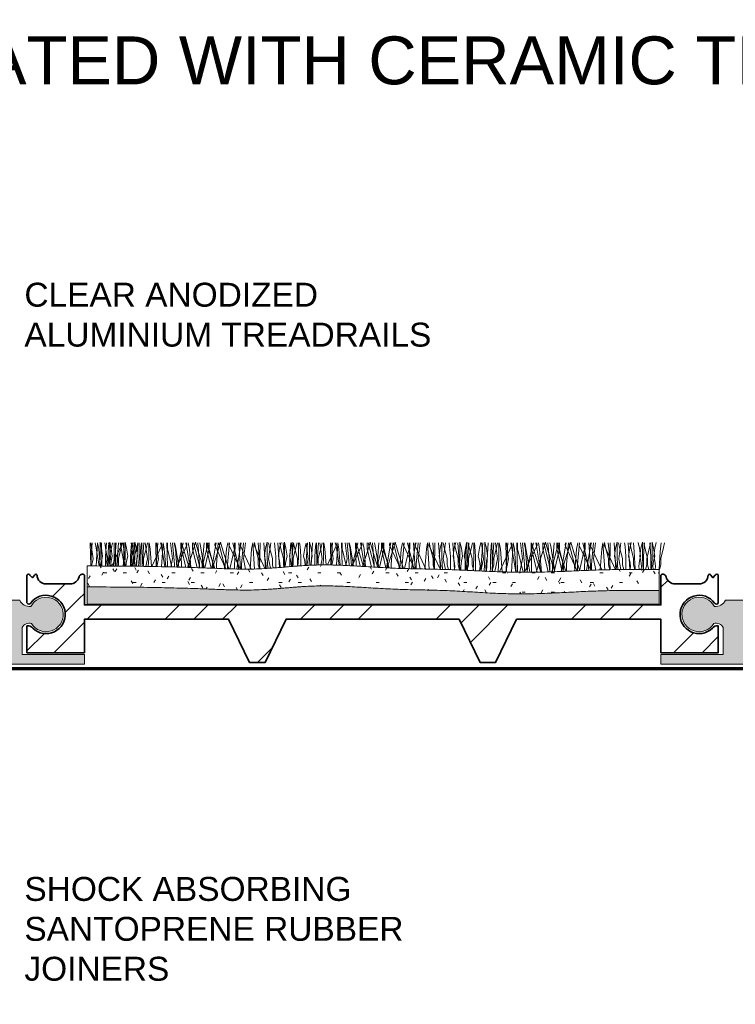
# Model space of a CAD drawing. Header units: millimetres. Extents: x -169 to 162, y -35 to 68.
# Tile 2 of 3: x -37 to 38, y -35 to 68. Entities that reach past the tile are written whole.
import ezdxf

# ---------------------------------------------------------------- set-up
doc = ezdxf.new("R2010")
doc.units = ezdxf.units.MM
for name, color, linetype, lineweight in [('FS-DETAIL', 3, 'Continuous', 35), ('FS-DETAIL-HATCH', 253, 'Continuous', 13), ('FS-DETAIL-THIN', 8, 'Continuous', 18), ('FS-DETAIL-WIDE', 4, 'Continuous', 70), ('FS-TEXT', 7, 'Continuous', 25)]:
    doc.layers.add(name, color=color, linetype=linetype, lineweight=lineweight)
doc.styles.add('Arial', font='arial.ttf', dxfattribs={"height": 2.5})

# ---------------------------------------------------------------- blocks, each defined once
blk = doc.blocks.new('CARPET-H-PROFILE-MAXI')
at = {"layer": 'FS-DETAIL-HATCH'}
for p, q in [((-73.39, -53.15), (-73.34, -55.57)), ((-73.1, -54.82), (-73.32, -53.15)), ((-73.18, -53.15), (-73.25, -54.11)), ((-72.8, -53.51), (-72.88, -53.15)), ((-72.78, -55.58), (-72.63, -53.16)), ((-72.5, -53.81), (-72.63, -53.16)), ((-72.21, -53.73), (-72.37, -53.08)), ((-72.37, -53.43), (-72.37, -53.08)), ((-72.37, -54.75), (-72.37, -53.43)), ((-72.23, -53.15), (-72.18, -55.58)), ((-71.64, -54.82), (-71.86, -53.15)), ((-71.68, -53.15), (-71.74, -53.55)), ((-71.44, -53.15), (-71.51, -54.11)), ((-71.34, -53.81), (-71.47, -53.15)), ((-71.19, -53.77), (-71.36, -53.08)), ((-71.36, -53.43), (-71.36, -53.08)), ((-71.36, -54.75), (-71.36, -53.43)), ((-71.16, -53.66), (-71.06, -53.15)), ((-71.15, -55.59), (-70.12, -53.4)), ((-70.91, -53.43), (-70.91, -53.15)), ((-70.91, -54.75), (-70.91, -53.43)), ((-70.76, -53.15), (-70.71, -55.6)), ((-70.67, -53.15), (-70.72, -53.55)), ((-70.43, -53.15), (-70.5, -54.11)), ((-70.18, -53.51), (-70.26, -53.15)), ((-70.12, -53.4), (-70.17, -53.15)), ((-70.15, -53.66), (-70.05, -53.15)), ((-69.88, -53.81), (-70, -53.15)), ((-69.9, -53.43), (-69.9, -53.15)), ((-69.9, -54.75), (-69.9, -53.43)), ((-69.59, -53.73), (-69.75, -53.08)), ((-69.75, -53.43), (-69.75, -53.08)), ((-69.75, -54.75), (-69.75, -53.43)), ((-69.06, -53.15), (-69.11, -53.55)), ((-68.89, -54.82), (-69.11, -53.15)), ((-68.96, -53.15), (-69.04, -54.11)), ((-68.82, -53.15), (-68.89, -54.11)), ((-68.57, -53.73), (-68.74, -53.08)), ((-68.74, -53.43), (-68.74, -53.08)), ((-68.74, -54.75), (-68.74, -53.43)), ((-68.56, -55.62), (-68.41, -53.15)), ((-68.54, -53.66), (-68.43, -53.15)), ((-68.29, -53.43), (-68.29, -53.15)), ((-68.29, -54.75), (-68.29, -53.43)), ((-68.05, -53.15), (-68.1, -53.55)), ((-68.01, -53.15), (-67.96, -55.62)), ((-67.8, -53.15), (-67.87, -54.11)), ((-67.42, -54.82), (-67.65, -53.15)), ((-67.52, -53.66), (-67.42, -53.15)), ((-67.27, -53.43), (-67.27, -53.15)), ((-67.27, -54.75), (-67.27, -53.43)), ((-67.12, -53.81), (-67.25, -53.15)), ((-66.95, -55.63), (-65.91, -53.4)), ((-66.55, -53.15), (-66.5, -55.64)), ((-66.26, -54.82), (-66.48, -53.15)), ((-66.34, -53.15), (-66.41, -54.11)), ((-65.96, -53.51), (-66.04, -53.15)), ((-65.91, -53.4), (-65.95, -53.15)), ((-65.94, -55.65), (-65.79, -53.16)), ((-65.66, -53.81), (-65.79, -53.16)), ((-65.39, -53.15), (-65.34, -55.67)), ((-65.32, -53.77), (-65.32, -53.15)), ((-64.8, -54.82), (-65.02, -53.15)), ((-64.6, -55.42), (-64.8, -53.15)), ((-64.5, -53.81), (-64.63, -53.15)), ((-64.5, -53.51), (-64.58, -53.15)), ((-64.36, -55.7), (-63.29, -53.4)), ((-64.26, -55.42), (-63.69, -53.15)), ((-63.92, -53.15), (-63.87, -55.71)), ((-63.86, -53.77), (-63.86, -53.14)), ((-63.56, -54.18), (-63.86, -53.14)), ((-63.34, -53.51), (-63.42, -53.15)), ((-63.29, -53.4), (-63.33, -53.15)), ((-63.04, -53.81), (-63.17, -53.15)), ((-62.72, -54.18), (-62.41, -53.1)), ((-62.7, -53.77), (-62.7, -53.15)), ((-62.02, -55.42), (-62.6, -53.15)), ((-62.1, -54.18), (-62.41, -53.1)), ((-61.97, -55.42), (-62.17, -53.15)), ((-61.87, -53.51), (-61.96, -53.15)), ((-61.69, -55.42), (-61.49, -53.15)), ((-61.64, -55.42), (-61.06, -53.15)), ((-61.24, -53.77), (-61.24, -53.14)), ((-60.94, -54.18), (-61.24, -53.14)), ((-60.56, -55.42), (-61.14, -53.15)), ((-60.96, -53.77), (-60.96, -53.15)), ((-60.37, -53.4), (-60.33, -53.15)), ((-59.23, -55.86), (-60.37, -53.4)), ((-60.32, -53.51), (-60.24, -53.15)), ((-60.22, -55.42), (-60.02, -53.15)), ((-60.1, -54.18), (-59.79, -53.1)), ((-59.4, -55.42), (-59.98, -53.15)), ((-59.47, -54.18), (-59.79, -53.1)), ((-59.16, -53.81), (-59.03, -53.15)), ((-59.06, -55.42), (-58.86, -53.15)), ((-58.91, -53.4), (-58.87, -53.15)), ((-57.75, -55.88), (-58.89, -53.45)), ((-57.94, -55.42), (-58.51, -53.15)), ((-58.34, -53.77), (-58.34, -53.15)), ((-58.27, -53.15), (-58.33, -55.88)), ((-57.7, -55.88), (-57.87, -53.15)), ((-57.75, -53.4), (-57.71, -53.15)), ((-56.59, -55.89), (-57.75, -53.4)), ((-57.7, -53.51), (-57.62, -53.15)), ((-57.6, -55.42), (-57.4, -53.15)), ((-57.4, -54.82), (-57.18, -53.15)), ((-56.54, -53.81), (-56.41, -53.16)), ((-56.24, -55.89), (-56.41, -53.16)), ((-56.29, -53.4), (-56.24, -53.13)), ((-55.15, -55.83), (-56.29, -53.4)), ((-56.14, -53.66), (-56.24, -53.13)), ((-55.86, -53.15), (-55.79, -54.11)), ((-55.65, -53.15), (-55.7, -55.86)), ((-55.08, -55.82), (-55.25, -53.15)), ((-55.09, -53.73), (-54.92, -53.08)), ((-54.92, -53.43), (-54.92, -53.08)), ((-54.92, -54.75), (-54.92, -53.43)), ((-54.67, -53.66), (-54.78, -53.15)), ((-54.77, -54.82), (-54.55, -53.15)), ((-54.15, -53.15), (-54.1, -53.55)), ((-53.63, -55.73), (-53.79, -53.15)), ((-53.62, -53.73), (-53.47, -53.13)), ((-53.51, -53.66), (-53.61, -53.15)), ((-53.23, -53.15), (-53.16, -54.11)), ((-52.96, -53.73), (-53.12, -53.08)), ((-53.12, -53.43), (-53.12, -53.08)), ((-53.12, -54.75), (-53.12, -53.43)), ((-52.43, -53.15), (-52.48, -53.55)), ((-52.46, -53.73), (-52.3, -53.08)), ((-52.3, -53.43), (-52.3, -53.08)), ((-52.3, -54.75), (-52.3, -53.43)), ((-52.18, -53.15), (-52.26, -54.11)), ((-52.05, -53.66), (-52.15, -53.15)), ((-51.91, -53.66), (-51.8, -53.15)), ((-51.66, -53.43), (-51.66, -53.15)), ((-51.66, -54.75), (-51.66, -53.43)), ((-51.53, -53.15), (-51.47, -53.55)), ((-51, -53.73), (-50.86, -53.18)), ((-50.64, -54.82), (-50.86, -53.18)), ((-50.72, -53.15), (-50.79, -54.11)), ((-50.33, -53.73), (-50.49, -53.08)), ((-50.49, -53.43), (-50.49, -53.08)), ((-50.49, -54.75), (-50.49, -53.43)), ((-50.31, -55.5), (-50.17, -53.15)), ((-49.8, -53.15), (-49.86, -53.55)), ((-49.77, -53.15), (-49.72, -55.48)), ((-49.56, -53.15), (-49.63, -54.11)), ((-49.18, -54.82), (-49.4, -53.15)), ((-49.28, -53.66), (-49.18, -53.15)), ((-49.03, -53.43), (-49.03, -53.15)), ((-49.03, -54.75), (-49.03, -53.43)), ((-48.88, -53.81), (-49.01, -53.15)), ((-48.63, -55.47), (-47.67, -53.4)), ((-48.31, -53.15), (-48.26, -55.48)), ((-48.02, -54.82), (-48.24, -53.15)), ((-48.1, -53.15), (-48.17, -54.11)), ((-47.72, -53.51), (-47.8, -53.15)), ((-47.67, -53.4), (-47.71, -53.15)), ((-47.69, -55.49), (-47.55, -53.16)), ((-47.42, -53.81), (-47.55, -53.16)), ((-47.15, -53.15), (-47.1, -55.51)), ((-47.08, -53.77), (-47.08, -53.15)), ((-46.56, -54.82), (-46.78, -53.15)), ((-46.36, -55.42), (-46.56, -53.15)), ((-46.26, -53.81), (-46.39, -53.15)), ((-46.26, -53.51), (-46.34, -53.15)), ((-46.05, -55.56), (-45.04, -53.4)), ((-46.02, -55.42), (-45.44, -53.15)), ((-45.68, -53.15), (-45.63, -55.58)), ((-45.62, -53.77), (-45.62, -53.14)), ((-45.32, -54.18), (-45.62, -53.14)), ((-45.09, -53.51), (-45.18, -53.15)), ((-45.04, -53.4), (-45.08, -53.15)), ((-44.79, -53.81), (-44.92, -53.15)), ((-44.48, -54.18), (-44.17, -53.1)), ((-44.46, -53.77), (-44.46, -53.15)), ((-43.78, -55.42), (-44.36, -53.15)), ((-43.86, -54.18), (-44.17, -53.1)), ((-43.73, -55.42), (-43.93, -53.15)), ((-43.63, -53.51), (-43.71, -53.15)), ((-43.44, -55.42), (-43.24, -53.15)), ((-43.39, -55.42), (-42.82, -53.15)), ((-42.99, -53.77), (-42.99, -53.14)), ((-42.69, -54.18), (-42.99, -53.14)), ((-42.32, -55.42), (-42.89, -53.15)), ((-42.72, -53.77), (-42.72, -53.15)), ((-42.13, -53.4), (-42.09, -53.15)), ((-41, -55.83), (-42.13, -53.4)), ((-42.08, -53.51), (-42, -53.15)), ((-41.98, -55.42), (-41.78, -53.15)), ((-41.86, -54.18), (-41.54, -53.1)), ((-41.16, -55.42), (-41.73, -53.15)), ((-41.23, -54.18), (-41.54, -53.1)), ((-40.92, -53.81), (-40.79, -53.15)), ((-40.82, -55.42), (-40.62, -53.15)), ((-40.67, -53.4), (-40.63, -53.15)), ((-39.52, -55.87), (-40.67, -53.4)), ((-39.69, -55.42), (-40.27, -53.15)), ((-40.09, -53.77), (-40.09, -53.15)), ((-40.03, -53.15), (-40.09, -55.85)), ((-39.46, -55.87), (-39.63, -53.15)), ((-39.51, -53.4), (-39.47, -53.15)), ((-38.34, -55.89), (-39.51, -53.4)), ((-39.46, -53.51), (-39.37, -53.15)), ((-39.36, -55.42), (-39.16, -53.15)), ((-39.16, -54.82), (-38.93, -53.15)), ((-38.29, -53.81), (-38.17, -53.16)), ((-38, -55.9), (-38.17, -53.16)), ((-38.04, -53.4), (-38, -53.13)), ((-36.86, -55.92), (-38.04, -53.4)), ((-37.89, -53.66), (-38, -53.13)), ((-37.62, -53.15), (-37.54, -54.11)), ((-37.4, -53.15), (-37.46, -55.91)), ((-36.83, -55.92), (-37.01, -53.15)), ((-36.84, -53.73), (-36.68, -53.08)), ((-36.68, -53.43), (-36.68, -53.08)), ((-36.68, -54.75), (-36.68, -53.43)), ((-36.53, -54.82), (-36.31, -53.15)), ((-36.43, -53.66), (-36.53, -53.15)), ((-35.91, -53.15), (-35.86, -53.55)), ((-35.37, -55.98), (-35.54, -53.15)), ((-35.38, -53.73), (-35.23, -53.13)), ((-35.27, -53.66), (-35.37, -53.15)), ((-34.99, -53.15), (-34.92, -54.11)), ((-34.64, -53.73), (-34.8, -53.08)), ((-34.8, -53.43), (-34.8, -53.08)), ((-34.8, -54.75), (-34.8, -53.43)), ((-34.22, -53.73), (-34.06, -53.08)), ((-34.11, -53.15), (-34.16, -53.55)), ((-34.06, -53.43), (-34.06, -53.08)), ((-34.06, -54.75), (-34.06, -53.43)), ((-33.87, -53.15), (-33.94, -54.11)), ((-33.81, -53.66), (-33.91, -53.15)), ((-33.59, -53.66), (-33.48, -53.15)), ((-33.34, -53.43), (-33.34, -53.15)), ((-33.34, -54.75), (-33.34, -53.43)), ((-33.28, -53.15), (-33.23, -53.55)), ((-32.76, -53.73), (-32.61, -53.13)), ((-32.33, -54.82), (-32.55, -53.15)), ((-32.4, -53.15), (-32.48, -54.11)), ((-32.01, -53.73), (-32.18, -53.08)), ((-32.18, -53.43), (-32.18, -53.08)), ((-32.18, -54.75), (-32.18, -53.43)), ((-32.03, -56.12), (-31.85, -53.15)), ((-31.49, -53.15), (-31.54, -53.55)), ((-31.45, -53.15), (-31.39, -56.15)), ((-31.24, -53.15), (-31.31, -54.11)), ((-30.86, -54.82), (-31.08, -53.15)), ((-30.96, -53.66), (-30.86, -53.15)), ((-30.71, -53.43), (-30.71, -53.15)), ((-30.71, -54.75), (-30.71, -53.43)), ((-30.56, -53.81), (-30.69, -53.15)), ((-30.65, -56.18), (-29.35, -53.4)), ((-29.99, -53.15), (-29.93, -56.2)), ((-29.7, -54.82), (-29.92, -53.15)), ((-29.78, -53.15), (-29.85, -54.11)), ((-29.4, -53.51), (-29.48, -53.15)), ((-29.41, -56.21), (-29.23, -53.16)), ((-29.35, -53.4), (-29.39, -53.15)), ((-29.1, -53.81), (-29.23, -53.16)), ((-28.83, -53.15), (-28.76, -56.22)), ((-28.76, -53.77), (-28.76, -53.15)), ((-28.24, -54.82), (-28.46, -53.15)), ((-28.04, -55.42), (-28.24, -53.15)), ((-27.94, -53.81), (-28.07, -53.15)), ((-28.04, -56.21), (-26.72, -53.4)), ((-27.94, -53.51), (-28.02, -53.15)), ((-27.7, -55.42), (-27.12, -53.15)), ((-27.36, -53.15), (-27.3, -56.22)), ((-27.3, -53.77), (-27.3, -53.14)), ((-27, -54.18), (-27.3, -53.14)), ((-26.78, -53.51), (-26.86, -53.15)), ((-26.72, -53.4), (-26.77, -53.15)), ((-26.48, -53.81), (-26.6, -53.15)), ((-26.16, -54.18), (-25.85, -53.1)), ((-26.14, -53.77), (-26.14, -53.15)), ((-25.46, -55.42), (-26.04, -53.15)), ((-25.54, -54.18), (-25.85, -53.1)), ((-25.41, -55.42), (-25.61, -53.15)), ((-25.31, -53.51), (-25.39, -53.15)), ((-25.13, -55.42), (-24.93, -53.15)), ((-25.07, -55.42), (-24.5, -53.15)), ((-24.68, -53.77), (-24.68, -53.14)), ((-24.38, -54.18), (-24.68, -53.14)), ((-24, -55.42), (-24.58, -53.15)), ((-24.4, -53.77), (-24.4, -53.15)), ((-23.81, -53.4), (-23.77, -53.15)), ((-22.56, -56.08), (-23.81, -53.4)), ((-23.76, -53.51), (-23.68, -53.15)), ((-23.66, -55.42), (-23.46, -53.15)), ((-23.54, -54.18), (-23.22, -53.1)), ((-22.84, -55.42), (-23.41, -53.15)), ((-22.91, -54.18), (-23.22, -53.1)), ((-22.6, -53.81), (-22.47, -53.15)), ((-22.5, -55.42), (-22.3, -53.15)), ((-22.35, -53.4), (-22.31, -53.15)), ((-21.12, -56.02), (-22.33, -53.45)), ((-21.38, -55.42), (-21.95, -53.15)), ((-21.77, -53.77), (-21.77, -53.15)), ((-21.71, -53.15), (-21.77, -56.05)), ((-21.13, -56.02), (-21.31, -53.15)), ((-21.19, -53.4), (-21.15, -53.15)), ((-19.98, -55.98), (-21.19, -53.4)), ((-21.14, -53.51), (-21.05, -53.15)), ((-21.04, -55.42), (-20.84, -53.15)), ((-20.84, -54.82), (-20.62, -53.15)), ((-19.97, -53.81), (-19.85, -53.16)), ((-19.67, -55.98), (-19.85, -53.16)), ((-19.73, -53.4), (-19.68, -53.13)), ((-18.53, -55.96), (-19.73, -53.4)), ((-19.58, -53.66), (-19.68, -53.13)), ((-19.3, -53.15), (-19.22, -54.11)), ((-19.09, -53.15), (-19.14, -55.97)), ((-18.51, -55.96), (-18.69, -53.15)), ((-18.53, -53.73), (-18.36, -53.08)), ((-18.36, -53.43), (-18.36, -53.08)), ((-18.36, -54.75), (-18.36, -53.43)), ((-18.11, -53.66), (-18.22, -53.15)), ((-18.21, -54.82), (-17.99, -53.15)), ((-17.59, -53.15), (-17.54, -53.55)), ((-17.05, -55.94), (-17.22, -53.15)), ((-17.06, -53.73), (-16.91, -53.13)), ((-16.95, -53.66), (-17.05, -53.15)), ((-16.67, -53.15), (-16.6, -54.11)), ((-16.03, -53.73), (-16.18, -53.13)), ((-15.9, -53.73), (-15.74, -53.08)), ((-15.74, -53.43), (-15.74, -53.08)), ((-15.74, -54.75), (-15.74, -53.43)), ((-15.49, -53.66), (-15.59, -53.15)), ((-15.5, -53.15), (-15.55, -53.55)), ((-14.98, -53.66), (-14.88, -53.15)), ((-14.96, -53.15), (-14.91, -53.55)), ((-14.73, -53.43), (-14.73, -53.08)), ((-14.57, -53.73), (-14.73, -53.08)), ((-14.73, -54.75), (-14.73, -53.43)), ((-14.44, -53.73), (-14.29, -53.13)), ((-13.79, -53.15), (-13.87, -54.11)), ((-13.52, -53.66), (-13.41, -53.15)), ((-73.25, -54.11), (-73.34, -55.57)), ((-72.46, -55.58), (-72.8, -53.51)), ((-72.36, -55.58), (-72.5, -53.81)), ((-72.1, -54.56), (-72.21, -53.73)), ((-71.74, -53.55), (-71.81, -54.6)), ((-71.51, -54.11), (-71.6, -55.59)), ((-71.46, -54.78), (-71.16, -53.66)), ((-71.2, -55.59), (-71.34, -53.81)), ((-71.09, -54.56), (-71.19, -53.78)), ((-70.72, -53.55), (-70.8, -54.6)), ((-70.5, -54.11), (-70.59, -55.6)), ((-70.45, -54.78), (-70.15, -53.66)), ((-69.83, -55.6), (-70.18, -53.51)), ((-69.73, -55.61), (-69.88, -53.81)), ((-69.47, -54.56), (-69.59, -53.73)), ((-69.11, -53.55), (-69.19, -54.6)), ((-69.04, -54.11), (-69.13, -55.61)), ((-68.89, -54.11), (-68.98, -55.61)), ((-68.84, -54.78), (-68.54, -53.66)), ((-68.46, -54.56), (-68.57, -53.73)), ((-68.1, -53.55), (-68.17, -54.6)), ((-67.87, -54.11), (-67.97, -55.62)), ((-67.82, -54.78), (-67.52, -53.66)), ((-66.98, -55.63), (-67.12, -53.81)), ((-66.41, -54.11), (-66.51, -55.64)), ((-65.6, -55.66), (-65.96, -53.51)), ((-65.51, -55.66), (-65.66, -53.81)), ((-64.88, -55.68), (-65.32, -53.77)), ((-64.13, -55.7), (-64.5, -53.51)), ((-64.35, -55.7), (-64.5, -53.81)), ((-63.41, -55.72), (-63.86, -53.77)), ((-63.05, -55.73), (-63.56, -54.18)), ((-62.97, -55.73), (-63.34, -53.51)), ((-63.24, -55.73), (-62.72, -54.18)), ((-62.88, -55.74), (-63.04, -53.81)), ((-62.24, -55.75), (-62.7, -53.77)), ((-61.57, -55.78), (-62.1, -54.18)), ((-61.5, -55.78), (-61.87, -53.51)), ((-61.43, -55.78), (-60.96, -53.77)), ((-60.76, -55.8), (-61.24, -53.77)), ((-60.39, -55.82), (-60.94, -54.18)), ((-60.71, -55.81), (-60.32, -53.51)), ((-60.64, -55.81), (-60.1, -54.18)), ((-58.91, -55.87), (-59.47, -54.18)), ((-59.32, -55.85), (-59.16, -53.81)), ((-58.83, -55.87), (-58.34, -53.77)), ((-58.09, -55.88), (-57.7, -53.51)), ((-56.7, -55.89), (-56.54, -53.81)), ((-55.84, -54.78), (-56.14, -53.66)), ((-55.79, -54.11), (-55.68, -55.86)), ((-55.2, -54.56), (-55.09, -53.73)), ((-54.37, -54.78), (-54.67, -53.66)), ((-54.1, -53.55), (-54.02, -54.6)), ((-53.74, -54.56), (-53.62, -53.73)), ((-53.21, -54.78), (-53.51, -53.66)), ((-53.16, -54.11), (-53.06, -55.68)), ((-52.84, -54.56), (-52.96, -53.73)), ((-52.57, -54.56), (-52.46, -53.73)), ((-52.48, -53.55), (-52.56, -54.6)), ((-52.26, -54.11), (-52.35, -55.62)), ((-52.21, -54.78), (-51.91, -53.66)), ((-51.75, -54.78), (-52.05, -53.66)), ((-51.47, -53.55), (-51.4, -54.6)), ((-51.11, -54.56), (-51, -53.73)), ((-50.79, -54.11), (-50.88, -55.53)), ((-50.22, -54.56), (-50.33, -53.73)), ((-49.86, -53.55), (-49.93, -54.6)), ((-49.63, -54.11), (-49.72, -55.48)), ((-49.58, -54.78), (-49.28, -53.66)), ((-48.75, -55.47), (-48.88, -53.81)), ((-48.17, -54.11), (-48.25, -55.48)), ((-47.39, -55.5), (-47.72, -53.51)), ((-47.28, -55.5), (-47.42, -53.81)), ((-46.67, -55.52), (-47.08, -53.77)), ((-45.91, -55.57), (-46.26, -53.51)), ((-46.12, -55.56), (-46.26, -53.81)), ((-45.19, -55.61), (-45.62, -53.77)), ((-44.84, -55.63), (-45.32, -54.18)), ((-44.74, -55.63), (-45.09, -53.51)), ((-44.96, -55.62), (-44.48, -54.18)), ((-44.65, -55.64), (-44.79, -53.81)), ((-44.01, -55.68), (-44.46, -53.77)), ((-43.35, -55.72), (-43.86, -54.18)), ((-43.26, -55.72), (-43.63, -53.51)), ((-43.17, -55.73), (-42.72, -53.77)), ((-42.53, -55.76), (-42.99, -53.77)), ((-42.16, -55.78), (-42.69, -54.18)), ((-42.46, -55.76), (-42.08, -53.51)), ((-42.38, -55.77), (-41.86, -54.18)), ((-40.68, -55.84), (-41.23, -54.18)), ((-41.08, -55.83), (-40.92, -53.81)), ((-40.58, -55.84), (-40.09, -53.77)), ((-39.85, -55.86), (-39.46, -53.51)), ((-38.46, -55.89), (-38.29, -53.81)), ((-37.59, -54.78), (-37.89, -53.66)), ((-37.54, -54.11), (-37.43, -55.91)), ((-36.96, -54.56), (-36.84, -53.73)), ((-36.13, -54.78), (-36.43, -53.66)), ((-35.86, -53.55), (-35.78, -54.6)), ((-35.49, -54.56), (-35.38, -53.73)), ((-34.97, -54.78), (-35.27, -53.66)), ((-34.92, -54.11), (-34.81, -55.91)), ((-34.52, -54.56), (-34.64, -53.73)), ((-34.33, -54.56), (-34.22, -53.73)), ((-34.16, -53.55), (-34.24, -54.6)), ((-33.94, -54.11), (-34.05, -55.91)), ((-33.89, -54.78), (-33.59, -53.66)), ((-33.51, -54.78), (-33.81, -53.66)), ((-33.23, -53.55), (-33.16, -54.6)), ((-32.87, -54.56), (-32.76, -53.73)), ((-32.48, -54.11), (-32.59, -55.91)), ((-31.9, -54.56), (-32.01, -53.73)), ((-31.54, -53.55), (-31.61, -54.6)), ((-31.31, -54.11), (-31.43, -55.91)), ((-31.26, -54.78), (-30.96, -53.66)), ((-30.37, -56.19), (-30.56, -53.81)), ((-29.85, -54.11), (-29.96, -55.91)), ((-28.95, -56.22), (-29.4, -53.51)), ((-28.91, -56.22), (-29.1, -53.81)), ((-28.19, -56.22), (-28.76, -53.77)), ((-27.49, -56.22), (-27.94, -53.51)), ((-27.75, -56.22), (-27.94, -53.81)), ((-26.73, -56.21), (-27.3, -53.77)), ((-26.33, -56.21), (-27, -54.18)), ((-26.84, -56.21), (-26.16, -54.18)), ((-26.33, -56.21), (-26.78, -53.51)), ((-26.28, -56.21), (-26.48, -53.81)), ((-25.57, -56.19), (-26.14, -53.77)), ((-24.88, -56.17), (-25.54, -54.18)), ((-24.87, -56.17), (-25.31, -53.51)), ((-24.96, -56.17), (-24.4, -53.77)), ((-24.12, -56.15), (-24.68, -53.77)), ((-23.73, -56.13), (-24.38, -54.18)), ((-24.2, -56.15), (-23.76, -53.51)), ((-24.19, -56.15), (-23.54, -54.18)), ((-22.28, -56.07), (-22.91, -54.18)), ((-22.78, -56.09), (-22.6, -53.81)), ((-22.31, -56.07), (-21.77, -53.77)), ((-21.56, -56.04), (-21.14, -53.51)), ((-20.15, -55.99), (-19.97, -53.81)), ((-19.28, -54.78), (-19.58, -53.66)), ((-19.22, -54.11), (-19.11, -55.91)), ((-18.64, -54.56), (-18.53, -53.73)), ((-17.81, -54.78), (-18.11, -53.66)), ((-17.54, -53.55), (-17.46, -54.6)), ((-17.18, -54.56), (-17.06, -53.73)), ((-16.65, -54.78), (-16.95, -53.66)), ((-16.6, -54.11), (-16.49, -55.91)), ((-15.92, -54.56), (-16.03, -53.73)), ((-16.01, -54.56), (-15.9, -53.73)), ((-15.55, -53.55), (-15.63, -54.6)), ((-15.19, -54.78), (-15.49, -53.66)), ((-15.28, -54.78), (-14.98, -53.66)), ((-14.91, -53.55), (-14.84, -54.6)), ((-14.45, -54.56), (-14.57, -53.73)), ((-14.55, -54.56), (-14.44, -53.73)), ((-13.87, -54.11), (-13.98, -55.91)), ((-13.82, -54.78), (-13.52, -53.66)), ((-73.26, -55.57), (-73.1, -54.82)), ((-72.43, -55.58), (-72.37, -54.75)), ((-72.28, -55.58), (-72.21, -55.08)), ((-72.21, -55.08), (-72.1, -54.56)), ((-71.81, -54.6), (-71.81, -55.59)), ((-71.8, -55.59), (-71.64, -54.82)), ((-71.5, -55.59), (-71.46, -55.46)), ((-71.46, -55.46), (-71.46, -54.78)), ((-71.41, -55.59), (-71.36, -54.75)), ((-71.27, -55.59), (-71.2, -55.08)), ((-71.2, -55.08), (-71.09, -54.56)), ((-70.96, -55.59), (-70.91, -54.75)), ((-70.8, -54.6), (-70.8, -55.6)), ((-70.49, -55.6), (-70.45, -55.46)), ((-70.45, -55.46), (-70.45, -54.78)), ((-69.95, -55.6), (-69.9, -54.75)), ((-69.8, -55.61), (-69.75, -54.75)), ((-69.66, -55.61), (-69.59, -55.08)), ((-69.59, -55.08), (-69.47, -54.56)), ((-69.19, -54.6), (-69.19, -55.61)), ((-69.05, -55.61), (-68.89, -54.82)), ((-68.88, -55.61), (-68.84, -55.46)), ((-68.84, -55.46), (-68.84, -54.78)), ((-68.79, -55.61), (-68.74, -54.75)), ((-68.65, -55.61), (-68.57, -55.08)), ((-68.57, -55.08), (-68.46, -54.56)), ((-68.34, -55.62), (-68.29, -54.75)), ((-68.17, -54.6), (-68.17, -55.62)), ((-67.87, -55.62), (-67.82, -55.46)), ((-67.82, -55.46), (-67.82, -54.78)), ((-67.59, -55.62), (-67.42, -54.82)), ((-67.33, -55.63), (-67.27, -54.75)), ((-66.43, -55.64), (-66.26, -54.82)), ((-64.98, -55.68), (-64.8, -54.82)), ((-64.6, -55.69), (-64.6, -55.42)), ((-64.29, -55.7), (-64.26, -55.42)), ((-62, -55.76), (-62.02, -55.42)), ((-61.97, -55.76), (-61.97, -55.42)), ((-61.69, -55.77), (-61.69, -55.42)), ((-61.67, -55.77), (-61.64, -55.42)), ((-60.53, -55.81), (-60.56, -55.42)), ((-60.22, -55.82), (-60.22, -55.42)), ((-59.36, -55.85), (-59.4, -55.42)), ((-59.06, -55.86), (-59.06, -55.42)), ((-57.9, -55.88), (-57.94, -55.42)), ((-57.6, -55.88), (-57.6, -55.42)), ((-57.18, -55.89), (-57.4, -54.82)), ((-55.84, -55.46), (-55.84, -54.78)), ((-55.72, -55.86), (-55.84, -55.46)), ((-55.09, -55.08), (-55.2, -54.56)), ((-55.01, -55.61), (-55.09, -55.08)), ((-54.86, -55.81), (-54.92, -54.75)), ((-54.57, -55.8), (-54.77, -54.82)), ((-54.37, -55.46), (-54.37, -54.78)), ((-54.28, -55.78), (-54.37, -55.46)), ((-54.02, -54.6), (-54.02, -55.76)), ((-53.62, -55.08), (-53.74, -54.56)), ((-53.55, -55.61), (-53.62, -55.08)), ((-53.21, -55.46), (-53.21, -54.78)), ((-53.15, -55.69), (-53.21, -55.46)), ((-53.18, -55.69), (-53.12, -54.75)), ((-53.03, -55.61), (-52.96, -55.08)), ((-52.96, -55.08), (-52.84, -54.56)), ((-52.46, -55.08), (-52.57, -54.56)), ((-52.56, -54.6), (-52.56, -55.64)), ((-52.39, -55.61), (-52.46, -55.08)), ((-52.25, -55.61), (-52.3, -54.75)), ((-52.25, -55.61), (-52.21, -55.46)), ((-52.21, -55.46), (-52.21, -54.78)), ((-51.75, -55.46), (-51.75, -54.78)), ((-51.71, -55.58), (-51.75, -55.46)), ((-51.71, -55.58), (-51.66, -54.75)), ((-51.4, -54.6), (-51.4, -55.56)), ((-51, -55.08), (-51.11, -54.56)), ((-50.94, -55.53), (-51, -55.08)), ((-50.79, -55.52), (-50.64, -54.82)), ((-50.54, -55.5), (-50.49, -54.75)), ((-50.39, -55.5), (-50.33, -55.08)), ((-50.33, -55.08), (-50.22, -54.56)), ((-49.93, -54.6), (-49.93, -55.49)), ((-49.59, -55.48), (-49.58, -55.46)), ((-49.58, -55.46), (-49.58, -54.78)), ((-49.32, -55.48), (-49.18, -54.82)), ((-49.07, -55.47), (-49.03, -54.75)), ((-48.15, -55.48), (-48.02, -54.82)), ((-46.7, -55.52), (-46.56, -54.82)), ((-46.36, -55.54), (-46.36, -55.42)), ((-46.03, -55.56), (-46.02, -55.42)), ((-43.76, -55.69), (-43.78, -55.42)), ((-43.73, -55.69), (-43.73, -55.42)), ((-43.44, -55.71), (-43.44, -55.42)), ((-43.42, -55.71), (-43.39, -55.42)), ((-42.29, -55.77), (-42.32, -55.42)), ((-41.98, -55.78), (-41.98, -55.42)), ((-41.12, -55.82), (-41.16, -55.42)), ((-40.82, -55.83), (-40.82, -55.42)), ((-39.66, -55.86), (-39.69, -55.42)), ((-39.36, -55.87), (-39.36, -55.42)), ((-38.94, -55.88), (-39.16, -54.82)), ((-37.59, -55.46), (-37.59, -54.78)), ((-37.47, -55.91), (-37.59, -55.46)), ((-36.84, -55.08), (-36.96, -54.56)), ((-36.77, -55.61), (-36.84, -55.08)), ((-36.61, -55.93), (-36.68, -54.75)), ((-36.3, -55.94), (-36.53, -54.82)), ((-36.13, -55.46), (-36.13, -54.78)), ((-35.99, -55.95), (-36.13, -55.46)), ((-35.78, -54.6), (-35.78, -55.8)), ((-35.38, -55.08), (-35.49, -54.56)), ((-35.31, -55.61), (-35.38, -55.08)), ((-34.97, -55.46), (-34.97, -54.78)), ((-34.82, -55.99), (-34.97, -55.46)), ((-34.88, -55.99), (-34.8, -54.75)), ((-34.71, -55.61), (-34.64, -55.08)), ((-34.64, -55.08), (-34.52, -54.56)), ((-34.22, -55.08), (-34.33, -54.56)), ((-34.24, -54.6), (-34.24, -55.8)), ((-34.14, -55.61), (-34.22, -55.08)), ((-33.98, -56.04), (-34.06, -54.75)), ((-34.05, -56.03), (-33.89, -55.46)), ((-33.89, -55.46), (-33.89, -54.78)), ((-33.51, -55.46), (-33.51, -54.78)), ((-33.33, -56.07), (-33.51, -55.46)), ((-33.42, -56.06), (-33.34, -54.75)), ((-33.16, -54.6), (-33.16, -55.8)), ((-32.76, -55.08), (-32.87, -54.56)), ((-32.68, -55.61), (-32.76, -55.08)), ((-32.59, -56.1), (-32.33, -54.82)), ((-32.26, -56.12), (-32.18, -54.75)), ((-32.09, -55.61), (-32.01, -55.08)), ((-32.01, -55.08), (-31.9, -54.56)), ((-31.61, -54.6), (-31.61, -55.8)), ((-31.46, -56.15), (-31.26, -55.46)), ((-31.26, -55.46), (-31.26, -54.78)), ((-31.14, -56.16), (-30.86, -54.82)), ((-30.8, -56.18), (-30.71, -54.75)), ((-29.98, -56.2), (-29.7, -54.82)), ((-28.53, -56.22), (-28.24, -54.82)), ((-28.04, -56.22), (-28.04, -55.42)), ((-27.77, -56.22), (-27.7, -55.42)), ((-25.4, -56.19), (-25.46, -55.42)), ((-25.41, -56.19), (-25.41, -55.42)), ((-25.14, -56.18), (-25.07, -55.42)), ((-25.13, -56.18), (-25.13, -55.42)), ((-23.94, -56.14), (-24, -55.42)), ((-23.66, -56.13), (-23.66, -55.42)), ((-22.78, -56.09), (-22.84, -55.42)), ((-22.5, -56.08), (-22.5, -55.42)), ((-21.32, -56.03), (-21.38, -55.42)), ((-21.04, -56.02), (-21.04, -55.42)), ((-20.59, -56), (-20.84, -54.82)), ((-19.28, -55.46), (-19.28, -54.78)), ((-19.13, -55.97), (-19.28, -55.46)), ((-18.53, -55.08), (-18.64, -54.56)), ((-18.45, -55.61), (-18.53, -55.08)), ((-18.29, -55.96), (-18.36, -54.75)), ((-17.98, -55.95), (-18.21, -54.82)), ((-17.81, -55.46), (-17.81, -54.78)), ((-17.67, -55.95), (-17.81, -55.46)), ((-17.46, -54.6), (-17.46, -55.8)), ((-17.06, -55.08), (-17.18, -54.56)), ((-16.99, -55.61), (-17.06, -55.08)), ((-16.65, -55.46), (-16.65, -54.78)), ((-16.51, -55.94), (-16.65, -55.46)), ((-16.1, -55.61), (-16.03, -55.08)), ((-16.03, -55.08), (-15.92, -54.56)), ((-15.9, -55.08), (-16.01, -54.56)), ((-15.83, -55.61), (-15.9, -55.08)), ((-15.67, -55.94), (-15.74, -54.75)), ((-15.63, -54.6), (-15.63, -55.8)), ((-15.41, -55.94), (-15.28, -55.46)), ((-15.28, -55.46), (-15.28, -54.78)), ((-15.19, -55.46), (-15.19, -54.78)), ((-15.05, -55.94), (-15.19, -55.46)), ((-14.84, -54.6), (-14.84, -55.8)), ((-14.8, -55.94), (-14.73, -54.75)), ((-14.64, -55.61), (-14.57, -55.08)), ((-14.57, -55.08), (-14.45, -54.56)), ((-14.44, -55.08), (-14.55, -54.56)), ((-14.36, -55.61), (-14.44, -55.08)), ((-13.95, -55.94), (-13.82, -55.46)), ((-13.82, -55.46), (-13.82, -54.78)), ((-55.03, -55.82), (-55.01, -55.61)), ((-53.56, -55.73), (-53.55, -55.61)), ((-53.02, -55.68), (-53.03, -55.61)), ((-52.39, -55.63), (-52.39, -55.61)), ((-36.8, -55.93), (-36.77, -55.61)), ((-35.78, -55.8), (-35.78, -55.96)), ((-35.34, -55.98), (-35.31, -55.61)), ((-34.81, -55.91), (-34.81, -55.99)), ((-34.68, -56), (-34.71, -55.61)), ((-34.24, -55.8), (-34.24, -56.02)), ((-34.18, -56.03), (-34.14, -55.61)), ((-34.05, -55.91), (-34.04, -56.03)), ((-33.16, -55.8), (-33.15, -56.07)), ((-32.73, -56.09), (-32.68, -55.61)), ((-32.59, -55.91), (-32.57, -56.1)), ((-32.04, -56.12), (-32.09, -55.61)), ((-31.61, -55.8), (-31.62, -56.14)), ((-31.43, -55.91), (-31.41, -56.15)), ((-29.96, -55.91), (-29.94, -56.2)), ((-28.04, -56.22), (-28.04, -56.21)), ((-19.11, -55.91), (-19.12, -55.97)), ((-18.48, -55.96), (-18.45, -55.61)), ((-17.46, -55.8), (-17.46, -55.94)), ((-17.02, -55.94), (-16.99, -55.61)), ((-16.49, -55.91), (-16.49, -55.94)), ((-16.07, -55.94), (-16.1, -55.61)), ((-15.86, -55.94), (-15.83, -55.61)), ((-15.63, -55.8), (-15.63, -55.94)), ((-14.84, -55.8), (-14.83, -55.94)), ((-14.61, -55.94), (-14.64, -55.61)), ((-14.39, -55.94), (-14.36, -55.61))]:
    blk.add_line(p, q, dxfattribs=at)

msp = doc.modelspace()

# ---------------------------------------------------------------- hatches: boundary and pattern name
at = {"layer": 'FS-DETAIL-HATCH'}
h = msp.add_hatch(dxfattribs=at)
h.set_pattern_fill('FP_4', color=256, style=0, pattern_type=2)
h.set_pattern_definition([(0, (-1427.1148, -3314.3196), (4.064, 1.016), [0.335, -2.713, 0.335, -2.713, -16.256]), (0, (-1427.1148, -3314.3196), (4.064, 1.016), [-6.096, 0.335, -5.761, 0.335, -2.713, -7.112]), (0, (-1427.1148, -3314.3196), (4.064, 1.016), [-15.24, 0.335, -1.697, 0.335, -4.745]), (120, (-1425.5908, -3313.8116), (-2.9118818, 3.01152724), [0.335, -2.713, 0.335, -2.713, -16.256]), (120, (-1425.5908, -3313.8116), (-2.9118818, 3.01152724), [-6.096, 0.335, -5.761, 0.335, -2.713, -7.112]), (120, (-1425.5908, -3313.8116), (-2.9118818, 3.01152724), [-15.24, 0.335, -1.697, 0.335, -4.745]), (240, (-1425.0828, -3311.7796), (-1.1521182, -4.02752724), [0.335, -2.713, 0.335, -2.713, -16.256]), (240, (-1425.0828, -3311.7796), (-1.1521182, -4.02752724), [-6.096, 0.335, -5.761, 0.335, -2.713, -7.112]), (240, (-1425.0828, -3311.7796), (-1.1521182, -4.02752724), [-15.24, 0.335, -1.697, 0.335, -4.745])])
h.paths.add_polyline_path([(15.533, 7.826), (17.692, 7.868), (19.768, 7.955), (21.742, 8.057), (23.852, 8.14), (26.947, 8.18), (29.922, 8.185), (29.922, 10.372), (26.437, 10.366), (23.88, 10.327), (17.67, 10.101), (15.47, 10.084), (13.287, 10.126), (7.029, 10.386), (2.91, 10.48), (0.851, 10.575), (-1.164, 10.698), (-3.06, 10.802), (-4.81, 10.845), (-6.516, 10.813), (-8.304, 10.697), (-10.253, 10.536), (-12.394, 10.42), (-14.807, 10.434), (-18.014, 10.548), (-22.765, 10.678), (-29.808, 10.74), (-29.808, 8.553), (-22.764, 8.491), (-18.012, 8.361), (-14.805, 8.247), (-12.392, 8.234), (-10.251, 8.349), (-8.301, 8.511), (-6.513, 8.627), (-4.807, 8.659), (-3.06, 8.615), (-1.169, 8.512), (0.838, 8.39), (2.889, 8.294), (7.008, 8.19), (9.097, 8.1), (11.215, 7.973), (13.361, 7.864)], flags=0)
at = {"layer": 'FS-DETAIL-HATCH', "lineweight": 18}
h = msp.add_hatch(dxfattribs=at)
h.set_pattern_fill('FP_1', color=256, style=0, pattern_type=2)
h.set_pattern_definition([(45, (-1504.452, -3330.239), (14.142136, -9e-16), [20, 0]), (45, (-1501.452, -3330.239), (14.142136, -9e-16), [20, 0]), (45, (-1498.452, -3330.239), (14.142136, -9e-16), [20, 0])])
h.paths.add_polyline_path([(-12.844, 0.675), (-11.218, 0.675), (-9.031, 5.175), (9.035, 5.175), (11.222, 0.675), (12.848, 0.675), (15.035, 5.175), (30.102, 5.175), (30.102, 1.675), (36.102, 1.675), (36.102, 4.475), (35.961, 4.492), (35.82, 4.473), (35.689, 4.421), (35.574, 4.337), (35.483, 4.228), (35.074, 3.927), (34.603, 3.739), (34.099, 3.675), (33.596, 3.74), (33.125, 3.93), (32.717, 4.232), (32.398, 4.628), (32.189, 5.091), (32.104, 5.591), (32.147, 6.097), (32.316, 6.576), (32.601, 6.996), (32.982, 7.332), (33.435, 7.561), (33.931, 7.668), (34.439, 7.646), (34.924, 7.498), (35.357, 7.232), (35.795, 6.791), (35.85, 6.771), (35.908, 6.765), (35.965, 6.773), (36.019, 6.796), (36.065, 6.83), (36.102, 6.875), (36.102, 9.775), (36.045, 9.841), (35.963, 9.872), (35.877, 9.862), (35.838, 9.841), (35.535, 9.505), (35.263, 9.838), (35.194, 9.864), (35.122, 9.852), (35.09, 9.833), (35.047, 9.773), (35.009, 9.535), (34.911, 9.316), (34.76, 9.129), (34.565, 8.988), (34.341, 8.901), (34.102, 8.875), (31.591, 8.875), (31.379, 8.894), (31.178, 8.959), (30.996, 9.068), (30.843, 9.215), (30.726, 9.392), (30.598, 9.742), (30.544, 9.803), (30.476, 9.848), (30.399, 9.874), (30.318, 9.88), (30.238, 9.865), (30.164, 9.831), (30.102, 9.779), (30.102, 6.675), (-30.098, 6.675), (-30.098, 9.779), (-30.16, 9.831), (-30.234, 9.865), (-30.314, 9.88), (-30.395, 9.874), (-30.472, 9.848), (-30.54, 9.803), (-30.594, 9.742), (-30.633, 9.658), (-30.648, 9.591), (-30.722, 9.392), (-30.839, 9.215), (-30.992, 9.068), (-31.174, 8.959), (-31.375, 8.894), (-31.586, 8.875), (-34.098, 8.875), (-34.337, 8.901), (-34.561, 8.988), (-34.755, 9.129), (-34.907, 9.316), (-35.005, 9.535), (-35.043, 9.773), (-35.086, 9.833), (-35.153, 9.863), (-35.226, 9.856), (-35.259, 9.838), (-35.531, 9.505), (-35.834, 9.841), (-35.915, 9.872), (-36.002, 9.861), (-36.041, 9.841), (-36.098, 9.775), (-36.098, 6.875), (-36.061, 6.83), (-36.015, 6.796), (-35.961, 6.773), (-35.904, 6.765), (-35.846, 6.771), (-35.791, 6.791), (-35.743, 6.823), (-35.69, 6.881), (-35.353, 7.232), (-34.92, 7.498), (-34.435, 7.646), (-33.927, 7.668), (-33.431, 7.561), (-32.969, 7.324), (-32.597, 6.996), (-32.306, 6.559), (-32.143, 6.097), (-32.1, 5.591), (-32.185, 5.091), (-32.394, 4.628), (-32.713, 4.232), (-33.121, 3.93), (-33.592, 3.74), (-34.095, 3.675), (-34.599, 3.739), (-35.086, 3.939), (-35.479, 4.228), (-35.57, 4.337), (-35.69, 4.423), (-35.816, 4.473), (-35.957, 4.492), (-36.098, 4.475), (-36.098, 1.675), (-30.098, 1.675), (-30.098, 5.175), (-15.031, 5.175)], flags=0)
at = {"layer": 'FS-DETAIL-HATCH'}
h = msp.add_hatch(color=256, dxfattribs=at)
h.paths.add_polyline_path([(6.995, 6.751), (29.939, 6.751), (29.939, 8.751), (29.922, 8.751), (29.922, 8.185), (26.425, 8.179), (23.852, 8.14), (21.742, 8.057), (19.768, 7.955), (17.67, 7.867), (15.47, 7.827), (13.287, 7.868), (11.168, 7.976), (9.09, 8.1), (7.008, 8.19), (2.504, 8.312), (0.838, 8.39), (-1.169, 8.512), (-3.06, 8.615), (-3.06, 6.751), (4.943, 6.751)], flags=0)
h.paths.add_polyline_path([(-14.805, 6.751), (-3.06, 6.751), (-3.06, 8.615), (-4.81, 8.659), (-6.516, 8.627), (-8.304, 8.511), (-10.253, 8.349), (-12.394, 8.234), (-14.805, 8.247), (-14.805, 8.234)], flags=0)
h.paths.add_polyline_path([(-28.05, 6.751), (-14.805, 6.751), (-14.807, 8.248), (-18.014, 8.361), (-22.765, 8.491), (-29.808, 8.553), (-29.808, 6.751)], flags=0)
for points in [[(-47.102, 0.484), (-30.094, 0.484), (-30.094, 1.484), (-36.598, 1.484), (-36.598, 4.307), (-36.496, 4.471), (-36.358, 4.605), (-36.191, 4.702), (-36.006, 4.756), (-35.813, 4.763), (-35.624, 4.723), (-35.342, 4.376), (-34.982, 4.109), (-34.568, 3.939), (-34.124, 3.877), (-33.679, 3.926), (-33.26, 4.084), (-32.893, 4.34), (-32.6, 4.679), (-32.401, 5.08), (-32.307, 5.529), (-32.323, 5.965), (-32.45, 6.395), (-32.679, 6.78), (-32.996, 7.096), (-33.381, 7.324), (-33.81, 7.45), (-34.258, 7.466), (-34.696, 7.371), (-35.096, 7.171), (-35.435, 6.878), (-35.69, 6.51), (-35.971, 6.518), (-36.241, 6.592), (-36.487, 6.728), (-36.694, 6.918), (-36.85, 7.151), (-40.346, 7.151), (-40.502, 6.918), (-40.709, 6.728), (-40.954, 6.592), (-41.225, 6.518), (-41.505, 6.51), (-41.761, 6.878), (-42.1, 7.171), (-42.5, 7.371), (-42.938, 7.466), (-43.385, 7.45), (-43.815, 7.324), (-44.2, 7.096), (-44.517, 6.78), (-44.746, 6.395), (-44.873, 5.965), (-44.889, 5.518), (-44.795, 5.08), (-44.595, 4.679), (-44.303, 4.34), (-43.936, 4.084), (-43.517, 3.926), (-43.072, 3.877), (-42.628, 3.939), (-42.214, 4.109), (-41.854, 4.376), (-41.572, 4.723), (-41.383, 4.763), (-41.19, 4.756), (-41.005, 4.702), (-40.838, 4.605), (-40.7, 4.471), (-40.598, 4.307), (-40.598, 1.484), (-47.102, 1.484)], [(39.168, 0.484), (47.106, 0.484), (47.106, 1.484), (40.602, 1.484), (40.602, 4.307), (40.704, 4.471), (40.842, 4.605), (41.009, 4.702), (41.194, 4.756), (41.387, 4.763), (41.576, 4.723), (41.858, 4.376), (42.224, 4.107), (42.632, 3.939), (43.076, 3.877), (43.521, 3.926), (43.94, 4.084), (44.307, 4.34), (44.6, 4.679), (44.799, 5.08), (44.893, 5.529), (44.877, 5.965), (44.75, 6.395), (44.521, 6.78), (44.204, 7.096), (43.819, 7.324), (43.39, 7.45), (42.942, 7.466), (42.504, 7.371), (42.104, 7.171), (41.765, 6.878), (41.51, 6.51), (41.229, 6.518), (40.959, 6.592), (40.713, 6.728), (40.506, 6.918), (40.35, 7.151), (36.854, 7.151), (36.698, 6.918), (36.491, 6.728), (36.246, 6.592), (35.975, 6.518), (35.695, 6.51), (35.439, 6.878), (35.1, 7.171), (34.7, 7.371), (34.262, 7.466), (33.815, 7.45), (33.385, 7.324), (33, 7.096), (32.683, 6.78), (32.454, 6.395), (32.327, 5.965), (32.311, 5.518), (32.405, 5.08), (32.605, 4.679), (32.897, 4.34), (33.264, 4.084), (33.683, 3.926), (34.128, 3.877), (34.572, 3.939), (34.986, 4.109), (35.346, 4.376), (35.628, 4.723), (35.817, 4.763), (36.01, 4.756), (36.195, 4.702), (36.362, 4.605), (36.5, 4.471), (36.602, 4.307), (36.602, 1.484), (30.098, 1.484), (30.098, 0.484), (38.602, 0.484)]]:
    msp.add_hatch(color=256, dxfattribs=at).paths.add_polyline_path(points, flags=0)

# ---------------------------------------------------------------- linework, layer by layer
at = {"layer": 'FS-DETAIL', "flags": 128}
msp.add_lwpolyline([(-30.098, 9.779, 0.6495569), (-30.648, 9.591, -0.3507355), (-31.586, 8.875), (-34.098, 8.875, -0.4118059), (-35.043, 9.773, 0.667183), (-35.306, 9.782), (-35.531, 9.505), (-35.776, 9.776, 0.609352), (-36.098, 9.775), (-36.098, 6.875, 0.5370451), (-35.705, 6.866, -2.6436192), (-35.479, 4.228, 0.3215119), (-36.098, 4.475), (-36.098, 1.675), (-30.098, 1.675), (-30.098, 5.175), (-15.031, 5.175), (-12.844, 0.675), (-11.218, 0.675), (-9.031, 5.175), (9.035, 5.175), (11.222, 0.675), (12.848, 0.675), (15.035, 5.175), (30.102, 5.175), (30.102, 1.675), (36.102, 1.675), (36.102, 4.475, 0.3215119), (35.483, 4.228, -2.6436192), (35.709, 6.866, 0.5370451), (36.102, 6.875), (36.102, 9.775, 0.609352), (35.78, 9.776), (35.535, 9.505), (35.31, 9.782, 0.667183), (35.047, 9.773, -0.4118059), (34.102, 8.875), (31.591, 8.875, -0.3507355), (30.652, 9.591, 0.6495569), (30.102, 9.779), (30.102, 6.675), (-30.098, 6.675)], format="xyb", close=True, dxfattribs=at)
at = {"layer": 'FS-DETAIL-THIN'}
for p, q in [((-29.808, 10.74), (-29.808, 8.553)), ((29.922, 8.185), (29.922, 10.372)), ((-29.808, 8.553), (-29.808, 6.751)), ((29.939, 6.751), (29.939, 8.185)), ((-29.808, 6.751), (29.939, 6.751))]:
    msp.add_line(p, q, dxfattribs=at)
for points in [[(-38.598, 7.151), (-40.346, 7.151, -0.306695), (-41.505, 6.51, 3.7564264), (-41.572, 4.723, -0.3836815), (-40.598, 4.307), (-40.598, 1.484), (-47.102, 1.484), (-47.102, 0.484), (-38.598, 0.484), (-30.094, 0.484), (-30.094, 1.484), (-36.598, 1.484), (-36.598, 4.307, -0.3836815), (-35.624, 4.723, 3.7564264), (-35.69, 6.51, -0.306695), (-36.85, 7.151)], [(41.51, 6.51, -3.7564264), (41.576, 4.723, 0.3836815), (40.602, 4.307), (40.602, 1.484), (47.106, 1.484), (47.106, 0.484), (38.602, 0.484), (30.098, 0.484), (30.098, 1.484), (36.602, 1.484), (36.602, 4.307, 0.3836815), (35.628, 4.723, -3.7564264), (35.695, 6.51, 0.306695), (36.854, 7.151), (38.602, 7.151), (40.35, 7.151, 0.306695)]]:
    msp.add_lwpolyline(points, format="xyb", close=True, dxfattribs=at)
for points, knots in [([(29.922, 10.372), (28.605, 10.375), (26.256, 10.371), (23.817, 10.336), (22.099, 10.263), (20.778, 10.203), (19.465, 10.146), (17.683, 10.094), (15.466, 10.074), (13.274, 10.117), (11.161, 10.214), (9.088, 10.322), (7.029, 10.392), (4.97, 10.427), (2.912, 10.471), (0.844, 10.57), (-1.184, 10.702), (-3.09, 10.813), (-4.818, 10.857), (-6.219, 10.834), (-7.245, 10.775), (-7.841, 10.732), (-8.302, 10.698), (-8.774, 10.66), (-9.254, 10.616), (-9.746, 10.573), (-10.251, 10.535), (-10.767, 10.5), (-11.466, 10.455), (-12.394, 10.413), (-13.51, 10.409), (-14.559, 10.426), (-15.512, 10.454), (-16.252, 10.483), (-17.065, 10.516), (-18.314, 10.558), (-20.07, 10.617), (-23.519, 10.704), (-27.078, 10.73), (-29.808, 10.74)], [0, 0, 0, 0, 0.0416667, 0.0833333, 0.125, 0.1458333, 0.1666667, 0.2083333, 0.25, 0.2916667, 0.3333333, 0.375, 0.4166667, 0.4583333, 0.5, 0.5416667, 0.5833333, 0.625, 0.6666667, 0.7083333, 0.7291667, 0.7395833, 0.75, 0.7604167, 0.7708333, 0.78125, 0.7916667, 0.8020833, 0.8125, 0.8333333, 0.8541667, 0.875, 0.8854167, 0.8958333, 0.90625, 0.9166667, 0.9375, 0.9583333, 1, 1, 1, 1]), ([(-29.808, 8.553), (-27.077, 8.544), (-23.518, 8.517), (-20.068, 8.43), (-18.312, 8.371), (-17.063, 8.33), (-16.25, 8.296), (-15.51, 8.267), (-14.556, 8.239), (-13.508, 8.222), (-12.392, 8.226), (-11.463, 8.268), (-10.765, 8.314), (-10.249, 8.349), (-9.744, 8.386), (-9.252, 8.43), (-8.771, 8.473), (-8.299, 8.512), (-7.838, 8.545), (-7.242, 8.589), (-6.215, 8.648), (-4.815, 8.67), (-3.089, 8.626), (-1.189, 8.516), (0.832, 8.384), (2.89, 8.285), (4.941, 8.24), (7.004, 8.198), (8.744, 8.123), (10.151, 8.038), (11.213, 7.973), (12.283, 7.911), (13.718, 7.844), (15.535, 7.812), (17.705, 7.86), (19.451, 7.938), (20.751, 8.006), (22.065, 8.074), (23.786, 8.149), (26.246, 8.184), (28.602, 8.189), (29.922, 8.185)], [0, 0, 0, 0, 0.0416667, 0.0625, 0.0833333, 0.09375, 0.1041667, 0.1145833, 0.125, 0.1458333, 0.1666667, 0.1875, 0.1979167, 0.2083333, 0.21875, 0.2291667, 0.2395833, 0.25, 0.2604167, 0.2708333, 0.2916667, 0.3333333, 0.375, 0.4166667, 0.4583333, 0.5, 0.5416667, 0.5833333, 0.625, 0.6458333, 0.6666667, 0.6875, 0.7083333, 0.75, 0.7916667, 0.8333333, 0.8541667, 0.875, 0.9166667, 0.9583333, 1, 1, 1, 1])]:
    msp.add_open_spline(points, degree=3, knots=knots, dxfattribs=at)
at = {"layer": 'FS-DETAIL-WIDE', "lineweight": 70}
msp.add_line((158.307, 0), (-158.272, 0), dxfattribs=at)

# ---------------------------------------------------------------- block references
at = {"layer": 'FS-DETAIL-THIN'}
msp.add_blockref('CARPET-H-PROFILE-MAXI', (43.907, 66.31), dxfattribs=at)

# ---------------------------------------------------------------- texts
at = {"color": 50, "insert": (-30.409, -35.021), "char_height": 2.5, "attachment_point": 9, "style": 'Arial'}
msp.add_mtext('\\A1;', dxfattribs=at)
at = {"layer": 'FS-TEXT', "insert": (-89.311, 62.764), "char_height": 5, "width": 177.00825, "attachment_point": 4, "line_spacing_factor": 0.938532, "style": 'Arial', "bg_fill": 2}
msp.add_mtext('{\\C7;DETAIL 4: REBATED WITH CERAMIC TILES  (MAXI 2)}', dxfattribs=at)
at = {"layer": 'FS-TEXT', "color": 7, "char_height": 2.5, "style": 'Arial'}
for s, insert, attachment_point in [('CLEAR ANODIZED\\PALUMINIUM TREADRAILS', (-36.359, 40.305), 1), ('SHOCK ABSORBING\\PSANTOPRENE RUBBER\\PJOINERS', (-36.359, -27.16), 4)]:
    msp.add_mtext(s, dxfattribs=dict(at, insert=insert, attachment_point=attachment_point))

doc.saveas('drawing.dxf')
